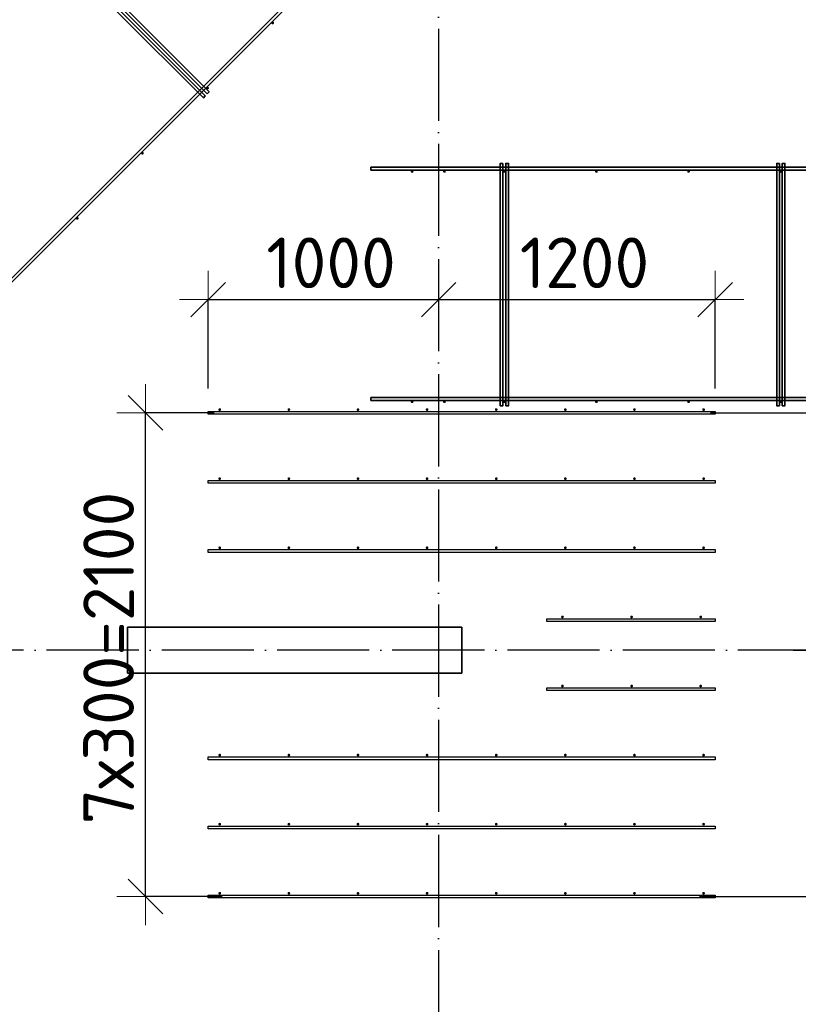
# Model space of a CAD drawing. Header units: millimetres. Extents: x -3483 to 105345, y -283423 to 72284.
# Tile 112 of 165: x 96632 to 100011, y 6862 to 11137. Entities that reach past the tile are written whole.
import ezdxf

# ---------------------------------------------------------------- set-up
doc = ezdxf.new("R2010")
doc.units = ezdxf.units.MM
doc.header["$PDMODE"] = 65
doc.linetypes.add('______11', pattern=[500, 400, -50, 0, -50])
doc.linetypes.add('______5', pattern=[1100, 800, -100, 100, -100])
for name, color, linetype, lineweight in [('Арм.стержн. Доп. арматура', 180, 'Continuous', 35), ('Колонна (2)', 7, 'Continuous', 35), ('Размерная линия_ общее', 7, 'Continuous', 13), ('Стена_ общее', 7, 'Continuous', 35)]:
    doc.layers.add(name, color=color, linetype=linetype, lineweight=lineweight)
doc.layers.add('Арм.стержн. Фиксатор', color=7, linetype='Continuous', lineweight=35, true_color=0x501e0f)
doc.layers.add('Осевая линия_ общее', color=7, linetype='______5', lineweight=13, true_color=0xa0a0a0)
doc.styles.add('ISOCPEUR', font='ISOCPEUR')
doc.dimstyles.new('DIMSTYLE_4', dxfattribs={"dimtxt": 220, "dimasz": 250, "dimexe": 0, "dimexo": 0, "dimgap": 110, "dimtad": 2, "dimdec": 0, "dimrnd": 5, "dimzin": 12, "dimdsep": 46, "dimtxsty": 'ISOCPEUR', "dimblk1": 'ALL_ML_STRICH', "dimblk2": 'ALL_ML_STRICH', "dimsah": 1, "dimcen": 0, "dimclrd": 7, "dimclre": 256, "dimclrt": 7, "dimadec": 0, "dimazin": 0, "dimtfac": 1, "dimtdec": 0, "dimtix": 1, "dimtmove": 2, "dimatfit": 3, "dimfxl": 0, "dimtzin": 0, "dimlwd": 0, "dimlwe": -3, "dimarcsym": 0})

# ---------------------------------------------------------------- blocks, each defined once
blk = doc.blocks.new('ALL_ML_STRICH')
at = {"color": 0, "linetype": 'ByBlock', "lineweight": -2}
for p, q in [((0, -0.5), (0, 0.5)), ((-0.3, -0.3), (0.3, 0.3)), ((-1, 0), (0.5, 0))]:
    blk.add_line(p, q, dxfattribs=at)
blk = doc.blocks.new('*D659')
at = {"layer": 'DEFPOINTS', "color": 7, "linetype": 'Continuous', "lineweight": 13, "transparency": 33554687}
for p in [(97450, 9921.4), (98450, 9878.6), (97450, 9436)]:
    blk.add_point(p, dxfattribs=at)
at = {"layer": 'Размерная линия_ общее', "color": 253, "linetype": 'Continuous', "lineweight": -2, "true_color": 0xa0a0a0, "transparency": 33554687}
for p, q in [((97450, 9536), (97450, 9921.4)), ((98450, 9921.4), (98450, 9921.4))]:
    blk.add_line(p, q, dxfattribs=at)
at = {"layer": 'Размерная линия_ общее', "color": 7, "linetype": 'Continuous', "lineweight": -2, "transparency": 33554687}
blk.add_line((97450, 9921.4), (98450, 9921.4), dxfattribs=at)
at = {"layer": 'Размерная линия_ общее', "color": 7, "linetype": 'Continuous', "lineweight": 13, "transparency": 33554687, "xscale": 250, "yscale": 250, "zscale": 250, "rotation": 180}
blk.add_blockref('ALL_ML_STRICH', (97450, 9921.4), dxfattribs=at)
at = {"layer": 'Размерная линия_ общее', "color": 7, "linetype": 'Continuous', "lineweight": 13, "transparency": 33554687, "xscale": 250, "yscale": 250, "zscale": 250}
blk.add_blockref('ALL_ML_STRICH', (98450, 9921.4), dxfattribs=at)
at = {"layer": 'Размерная линия_ общее', "color": 7, "linetype": 'Continuous', "lineweight": 13, "transparency": 33554687, "insert": (97983, 10081.4), "char_height": 220, "width": 880, "attachment_point": 5, "style": 'ISOCPEUR'}
blk.add_mtext('\\A1;{1000}', dxfattribs=at)
blk = doc.blocks.new('*D660')
at = {"layer": 'DEFPOINTS', "color": 7, "linetype": 'Continuous', "lineweight": 13, "transparency": 33554687}
for p in [(98450, 9921.4), (98450, 9878.6), (99650, 9436)]:
    blk.add_point(p, dxfattribs=at)
at = {"layer": 'Размерная линия_ общее', "color": 253, "linetype": 'Continuous', "lineweight": -2, "true_color": 0xa0a0a0, "transparency": 33554687}
for p, q in [((98450, 9921.4), (98450, 9921.4)), ((99650, 9536), (99650, 9921.4))]:
    blk.add_line(p, q, dxfattribs=at)
at = {"layer": 'Размерная линия_ общее', "color": 7, "linetype": 'Continuous', "lineweight": -2, "transparency": 33554687}
blk.add_line((98450, 9921.4), (99650, 9921.4), dxfattribs=at)
at = {"layer": 'Размерная линия_ общее', "color": 7, "linetype": 'Continuous', "lineweight": 13, "transparency": 33554687, "xscale": 250, "yscale": 250, "zscale": 250, "rotation": 180}
blk.add_blockref('ALL_ML_STRICH', (98450, 9921.4), dxfattribs=at)
at = {"layer": 'Размерная линия_ общее', "color": 7, "linetype": 'Continuous', "lineweight": 13, "transparency": 33554687, "xscale": 250, "yscale": 250, "zscale": 250}
blk.add_blockref('ALL_ML_STRICH', (99650, 9921.4), dxfattribs=at)
at = {"layer": 'Размерная линия_ общее', "color": 7, "linetype": 'Continuous', "lineweight": 13, "transparency": 33554687, "insert": (99083, 10081.4), "char_height": 220, "width": 880, "attachment_point": 5, "style": 'ISOCPEUR'}
blk.add_mtext('\\A1;{1200}', dxfattribs=at)
blk = doc.blocks.new('*D661')
at = {"layer": 'DEFPOINTS', "color": 7, "linetype": 'Continuous', "lineweight": 13, "transparency": 33554687}
for p in [(100089, 8400), (99482.5, 7330), (100351, 7330)]:
    blk.add_point(p, dxfattribs=at)
at = {"layer": 'Размерная линия_ общее', "color": 253, "linetype": 'Continuous', "lineweight": -2, "true_color": 0xa0a0a0, "transparency": 33554687}
for p, q in [((99989, 8400), (100351, 8400)), ((99582.5, 7330), (100351, 7330))]:
    blk.add_line(p, q, dxfattribs=at)
at = {"layer": 'Размерная линия_ общее', "color": 7, "linetype": 'Continuous', "lineweight": -2, "transparency": 33554687}
blk.add_line((100351, 7330), (100351, 8400), dxfattribs=at)
at = {"layer": 'Размерная линия_ общее', "color": 7, "linetype": 'Continuous', "lineweight": 13, "transparency": 33554687, "xscale": 250, "yscale": 250, "zscale": 250}
for p, rotation in [((100351, 8400), 90), ((100351, 7330), 270)]:
    blk.add_blockref('ALL_ML_STRICH', p, dxfattribs=dict(at, rotation=rotation))
at = {"layer": 'Размерная линия_ общее', "color": 7, "linetype": 'Continuous', "lineweight": 13, "transparency": 33554687, "insert": (100191, 7898), "char_height": 220, "width": 880, "attachment_point": 5, "rotation": 90, "style": 'ISOCPEUR'}
blk.add_mtext('\\A1;{1070}', dxfattribs=at)
blk = doc.blocks.new('*D662')
at = {"layer": 'DEFPOINTS', "color": 7, "linetype": 'Continuous', "lineweight": 13, "transparency": 33554687}
for p in [(99530.1, 9430), (100089, 8400), (100351, 8400)]:
    blk.add_point(p, dxfattribs=at)
at = {"layer": 'Размерная линия_ общее', "color": 253, "linetype": 'Continuous', "lineweight": -2, "true_color": 0xa0a0a0, "transparency": 33554687}
for p, q in [((99630.1, 9430), (100351, 9430)), ((99989, 8400), (100351, 8400))]:
    blk.add_line(p, q, dxfattribs=at)
at = {"layer": 'Размерная линия_ общее', "color": 7, "linetype": 'Continuous', "lineweight": -2, "transparency": 33554687}
blk.add_line((100351, 8400), (100351, 9430), dxfattribs=at)
at = {"layer": 'Размерная линия_ общее', "color": 7, "linetype": 'Continuous', "lineweight": 13, "transparency": 33554687, "xscale": 250, "yscale": 250, "zscale": 250}
for p, rotation in [((100351, 9430), 90), ((100351, 8400), 270)]:
    blk.add_blockref('ALL_ML_STRICH', p, dxfattribs=dict(at, rotation=rotation))
at = {"layer": 'Размерная линия_ общее', "color": 7, "linetype": 'Continuous', "lineweight": 13, "transparency": 33554687, "insert": (100191, 8948), "char_height": 220, "width": 880, "attachment_point": 5, "rotation": 90, "style": 'ISOCPEUR'}
blk.add_mtext('\\A1;{1030}', dxfattribs=at)
blk = doc.blocks.new('*D663')
at = {"layer": 'DEFPOINTS', "color": 7, "linetype": 'Continuous', "lineweight": 13, "transparency": 33554687}
for p in [(97576.4, 9430), (97177.8, 7330), (97611, 7330)]:
    blk.add_point(p, dxfattribs=at)
at = {"layer": 'Размерная линия_ общее', "color": 253, "linetype": 'Continuous', "lineweight": -2, "true_color": 0xa0a0a0, "transparency": 33554687}
for p, q in [((97476.4, 9430), (97177.8, 9430)), ((97511, 7330), (97177.8, 7330))]:
    blk.add_line(p, q, dxfattribs=at)
at = {"layer": 'Размерная линия_ общее', "color": 7, "linetype": 'Continuous', "lineweight": -2, "transparency": 33554687}
blk.add_line((97177.8, 7330), (97177.8, 9430), dxfattribs=at)
at = {"layer": 'Размерная линия_ общее', "color": 7, "linetype": 'Continuous', "lineweight": 13, "transparency": 33554687, "xscale": 250, "yscale": 250, "zscale": 250}
for p, rotation in [((97177.8, 9430), 90), ((97177.8, 7330), 270)]:
    blk.add_blockref('ALL_ML_STRICH', p, dxfattribs=dict(at, rotation=rotation))
at = {"layer": 'Размерная линия_ общее', "color": 7, "linetype": 'Continuous', "lineweight": 13, "transparency": 33554687, "insert": (96907.8, 7643), "char_height": 220, "width": 11, "attachment_point": 1, "rotation": 90, "line_spacing_factor": 0.60241, "style": 'ISOCPEUR'}
blk.add_mtext('7х300=2100', dxfattribs=at)
blk = doc.blocks.new('СЛОЖНЫЙ_ОБЪЕКТ_13')
at = {"layer": 'Колонна (2)', "color": 9, "lineweight": -3, "true_color": 0xc7c7c7, "transparency": 33554687}
for p, q in [((97100, 8500), (97100, 8300)), ((98550, 8500), (97100, 8500)), ((98550, 8300), (98550, 8500)), ((97100, 8300), (98550, 8300))]:
    blk.add_line(p, q, dxfattribs=at)

msp = doc.modelspace()

# ---------------------------------------------------------------- hatches: boundary and pattern name
at = {"layer": 'Арм.стержн. Доп. арматура', "linetype": 'Continuous', "lineweight": 35, "transparency": 33554687}
for points in [[(97506, 9444), (97505.5, 9446.3), (97504.2, 9448.2), (97502.3, 9449.5), (97500, 9450), (97497.7, 9449.5), (97495.8, 9448.2), (97494.5, 9446.3), (97494, 9444), (97494.5, 9441.7), (97495.8, 9439.8), (97497.7, 9438.5), (97500, 9438), (97502.3, 9438.5), (97504.2, 9439.8), (97505.5, 9441.7)], [(97806, 9444), (97805.5, 9446.3), (97804.2, 9448.2), (97802.3, 9449.5), (97800, 9450), (97797.7, 9449.5), (97795.8, 9448.2), (97794.5, 9446.3), (97794, 9444), (97794.5, 9441.7), (97795.8, 9439.8), (97797.7, 9438.5), (97800, 9438), (97802.3, 9438.5), (97804.2, 9439.8), (97805.5, 9441.7)], [(98106, 9444), (98105.5, 9446.3), (98104.2, 9448.2), (98102.3, 9449.5), (98100, 9450), (98097.7, 9449.5), (98095.8, 9448.2), (98094.5, 9446.3), (98094, 9444), (98094.5, 9441.7), (98095.8, 9439.8), (98097.7, 9438.5), (98100, 9438), (98102.3, 9438.5), (98104.2, 9439.8), (98105.5, 9441.7)], [(98406, 9444), (98405.5, 9446.3), (98404.2, 9448.2), (98402.3, 9449.5), (98400, 9450), (98397.7, 9449.5), (98395.8, 9448.2), (98394.5, 9446.3), (98394, 9444), (98394.5, 9441.7), (98395.8, 9439.8), (98397.7, 9438.5), (98400, 9438), (98402.3, 9438.5), (98404.2, 9439.8), (98405.5, 9441.7)], [(98706, 9444), (98705.5, 9446.3), (98704.2, 9448.2), (98702.3, 9449.5), (98700, 9450), (98697.7, 9449.5), (98695.8, 9448.2), (98694.5, 9446.3), (98694, 9444), (98694.5, 9441.7), (98695.8, 9439.8), (98697.7, 9438.5), (98700, 9438), (98702.3, 9438.5), (98704.2, 9439.8), (98705.5, 9441.7)], [(99006, 9444), (99005.5, 9446.3), (99004.2, 9448.2), (99002.3, 9449.5), (99000, 9450), (98997.7, 9449.5), (98995.8, 9448.2), (98994.5, 9446.3), (98994, 9444), (98994.5, 9441.7), (98995.8, 9439.8), (98997.7, 9438.5), (99000, 9438), (99002.3, 9438.5), (99004.2, 9439.8), (99005.5, 9441.7)], [(99306, 9444), (99305.5, 9446.3), (99304.2, 9448.2), (99302.3, 9449.5), (99300, 9450), (99297.7, 9449.5), (99295.8, 9448.2), (99294.5, 9446.3), (99294, 9444), (99294.5, 9441.7), (99295.8, 9439.8), (99297.7, 9438.5), (99300, 9438), (99302.3, 9438.5), (99304.2, 9439.8), (99305.5, 9441.7)], [(99606, 9444), (99605.5, 9446.3), (99604.2, 9448.2), (99602.3, 9449.5), (99600, 9450), (99597.7, 9449.5), (99595.8, 9448.2), (99594.5, 9446.3), (99594, 9444), (99594.5, 9441.7), (99595.8, 9439.8), (99597.7, 9438.5), (99600, 9438), (99602.3, 9438.5), (99604.2, 9439.8), (99605.5, 9441.7)], [(97506, 9144), (97505.5, 9146.3), (97504.2, 9148.2), (97502.3, 9149.5), (97500, 9150), (97497.7, 9149.5), (97495.8, 9148.2), (97494.5, 9146.3), (97494, 9144), (97494.5, 9141.7), (97495.8, 9139.8), (97497.7, 9138.5), (97500, 9138), (97502.3, 9138.5), (97504.2, 9139.8), (97505.5, 9141.7)], [(97806, 9144), (97805.5, 9146.3), (97804.2, 9148.2), (97802.3, 9149.5), (97800, 9150), (97797.7, 9149.5), (97795.8, 9148.2), (97794.5, 9146.3), (97794, 9144), (97794.5, 9141.7), (97795.8, 9139.8), (97797.7, 9138.5), (97800, 9138), (97802.3, 9138.5), (97804.2, 9139.8), (97805.5, 9141.7)], [(98106, 9144), (98105.5, 9146.3), (98104.2, 9148.2), (98102.3, 9149.5), (98100, 9150), (98097.7, 9149.5), (98095.8, 9148.2), (98094.5, 9146.3), (98094, 9144), (98094.5, 9141.7), (98095.8, 9139.8), (98097.7, 9138.5), (98100, 9138), (98102.3, 9138.5), (98104.2, 9139.8), (98105.5, 9141.7)], [(98406, 9144), (98405.5, 9146.3), (98404.2, 9148.2), (98402.3, 9149.5), (98400, 9150), (98397.7, 9149.5), (98395.8, 9148.2), (98394.5, 9146.3), (98394, 9144), (98394.5, 9141.7), (98395.8, 9139.8), (98397.7, 9138.5), (98400, 9138), (98402.3, 9138.5), (98404.2, 9139.8), (98405.5, 9141.7)], [(98706, 9144), (98705.5, 9146.3), (98704.2, 9148.2), (98702.3, 9149.5), (98700, 9150), (98697.7, 9149.5), (98695.8, 9148.2), (98694.5, 9146.3), (98694, 9144), (98694.5, 9141.7), (98695.8, 9139.8), (98697.7, 9138.5), (98700, 9138), (98702.3, 9138.5), (98704.2, 9139.8), (98705.5, 9141.7)], [(99006, 9144), (99005.5, 9146.3), (99004.2, 9148.2), (99002.3, 9149.5), (99000, 9150), (98997.7, 9149.5), (98995.8, 9148.2), (98994.5, 9146.3), (98994, 9144), (98994.5, 9141.7), (98995.8, 9139.8), (98997.7, 9138.5), (99000, 9138), (99002.3, 9138.5), (99004.2, 9139.8), (99005.5, 9141.7)], [(99306, 9144), (99305.5, 9146.3), (99304.2, 9148.2), (99302.3, 9149.5), (99300, 9150), (99297.7, 9149.5), (99295.8, 9148.2), (99294.5, 9146.3), (99294, 9144), (99294.5, 9141.7), (99295.8, 9139.8), (99297.7, 9138.5), (99300, 9138), (99302.3, 9138.5), (99304.2, 9139.8), (99305.5, 9141.7)], [(99606, 9144), (99605.5, 9146.3), (99604.2, 9148.2), (99602.3, 9149.5), (99600, 9150), (99597.7, 9149.5), (99595.8, 9148.2), (99594.5, 9146.3), (99594, 9144), (99594.5, 9141.7), (99595.8, 9139.8), (99597.7, 9138.5), (99600, 9138), (99602.3, 9138.5), (99604.2, 9139.8), (99605.5, 9141.7)], [(97506, 8844), (97505.5, 8846.3), (97504.2, 8848.2), (97502.3, 8849.5), (97500, 8850), (97497.7, 8849.5), (97495.8, 8848.2), (97494.5, 8846.3), (97494, 8844), (97494.5, 8841.7), (97495.8, 8839.8), (97497.7, 8838.5), (97500, 8838), (97502.3, 8838.5), (97504.2, 8839.8), (97505.5, 8841.7)], [(97806, 8844), (97805.5, 8846.3), (97804.2, 8848.2), (97802.3, 8849.5), (97800, 8850), (97797.7, 8849.5), (97795.8, 8848.2), (97794.5, 8846.3), (97794, 8844), (97794.5, 8841.7), (97795.8, 8839.8), (97797.7, 8838.5), (97800, 8838), (97802.3, 8838.5), (97804.2, 8839.8), (97805.5, 8841.7)], [(98106, 8844), (98105.5, 8846.3), (98104.2, 8848.2), (98102.3, 8849.5), (98100, 8850), (98097.7, 8849.5), (98095.8, 8848.2), (98094.5, 8846.3), (98094, 8844), (98094.5, 8841.7), (98095.8, 8839.8), (98097.7, 8838.5), (98100, 8838), (98102.3, 8838.5), (98104.2, 8839.8), (98105.5, 8841.7)], [(98406, 8844), (98405.5, 8846.3), (98404.2, 8848.2), (98402.3, 8849.5), (98400, 8850), (98397.7, 8849.5), (98395.8, 8848.2), (98394.5, 8846.3), (98394, 8844), (98394.5, 8841.7), (98395.8, 8839.8), (98397.7, 8838.5), (98400, 8838), (98402.3, 8838.5), (98404.2, 8839.8), (98405.5, 8841.7)], [(98706, 8844), (98705.5, 8846.3), (98704.2, 8848.2), (98702.3, 8849.5), (98700, 8850), (98697.7, 8849.5), (98695.8, 8848.2), (98694.5, 8846.3), (98694, 8844), (98694.5, 8841.7), (98695.8, 8839.8), (98697.7, 8838.5), (98700, 8838), (98702.3, 8838.5), (98704.2, 8839.8), (98705.5, 8841.7)], [(99006, 8844), (99005.5, 8846.3), (99004.2, 8848.2), (99002.3, 8849.5), (99000, 8850), (98997.7, 8849.5), (98995.8, 8848.2), (98994.5, 8846.3), (98994, 8844), (98994.5, 8841.7), (98995.8, 8839.8), (98997.7, 8838.5), (99000, 8838), (99002.3, 8838.5), (99004.2, 8839.8), (99005.5, 8841.7)], [(99306, 8844), (99305.5, 8846.3), (99304.2, 8848.2), (99302.3, 8849.5), (99300, 8850), (99297.7, 8849.5), (99295.8, 8848.2), (99294.5, 8846.3), (99294, 8844), (99294.5, 8841.7), (99295.8, 8839.8), (99297.7, 8838.5), (99300, 8838), (99302.3, 8838.5), (99304.2, 8839.8), (99305.5, 8841.7)], [(99606, 8844), (99605.5, 8846.3), (99604.2, 8848.2), (99602.3, 8849.5), (99600, 8850), (99597.7, 8849.5), (99595.8, 8848.2), (99594.5, 8846.3), (99594, 8844), (99594.5, 8841.7), (99595.8, 8839.8), (99597.7, 8838.5), (99600, 8838), (99602.3, 8838.5), (99604.2, 8839.8), (99605.5, 8841.7)], [(98993.5, 8544), (98993, 8546.3), (98991.7, 8548.2), (98989.8, 8549.5), (98987.5, 8550), (98985.2, 8549.5), (98983.3, 8548.2), (98982, 8546.3), (98981.5, 8544), (98982, 8541.7), (98983.3, 8539.8), (98985.2, 8538.5), (98987.5, 8538), (98989.8, 8538.5), (98991.7, 8539.8), (98993, 8541.7)], [(99293.5, 8544), (99293, 8546.3), (99291.7, 8548.2), (99289.8, 8549.5), (99287.5, 8550), (99285.2, 8549.5), (99283.3, 8548.2), (99282, 8546.3), (99281.5, 8544), (99282, 8541.7), (99283.3, 8539.8), (99285.2, 8538.5), (99287.5, 8538), (99289.8, 8538.5), (99291.7, 8539.8), (99293, 8541.7)], [(99593.5, 8544), (99593, 8546.3), (99591.7, 8548.2), (99589.8, 8549.5), (99587.5, 8550), (99585.2, 8549.5), (99583.3, 8548.2), (99582, 8546.3), (99581.5, 8544), (99582, 8541.7), (99583.3, 8539.8), (99585.2, 8538.5), (99587.5, 8538), (99589.8, 8538.5), (99591.7, 8539.8), (99593, 8541.7)], [(98993.5, 8244), (98993, 8246.3), (98991.7, 8248.2), (98989.8, 8249.5), (98987.5, 8250), (98985.2, 8249.5), (98983.3, 8248.2), (98982, 8246.3), (98981.5, 8244), (98982, 8241.7), (98983.3, 8239.8), (98985.2, 8238.5), (98987.5, 8238), (98989.8, 8238.5), (98991.7, 8239.8), (98993, 8241.7)], [(99293.5, 8244), (99293, 8246.3), (99291.7, 8248.2), (99289.8, 8249.5), (99287.5, 8250), (99285.2, 8249.5), (99283.3, 8248.2), (99282, 8246.3), (99281.5, 8244), (99282, 8241.7), (99283.3, 8239.8), (99285.2, 8238.5), (99287.5, 8238), (99289.8, 8238.5), (99291.7, 8239.8), (99293, 8241.7)], [(99593.5, 8244), (99593, 8246.3), (99591.7, 8248.2), (99589.8, 8249.5), (99587.5, 8250), (99585.2, 8249.5), (99583.3, 8248.2), (99582, 8246.3), (99581.5, 8244), (99582, 8241.7), (99583.3, 8239.8), (99585.2, 8238.5), (99587.5, 8238), (99589.8, 8238.5), (99591.7, 8239.8), (99593, 8241.7)], [(97506, 7944), (97505.5, 7946.3), (97504.2, 7948.2), (97502.3, 7949.5), (97500, 7950), (97497.7, 7949.5), (97495.8, 7948.2), (97494.5, 7946.3), (97494, 7944), (97494.5, 7941.7), (97495.8, 7939.8), (97497.7, 7938.5), (97500, 7938), (97502.3, 7938.5), (97504.2, 7939.8), (97505.5, 7941.7)], [(97806, 7944), (97805.5, 7946.3), (97804.2, 7948.2), (97802.3, 7949.5), (97800, 7950), (97797.7, 7949.5), (97795.8, 7948.2), (97794.5, 7946.3), (97794, 7944), (97794.5, 7941.7), (97795.8, 7939.8), (97797.7, 7938.5), (97800, 7938), (97802.3, 7938.5), (97804.2, 7939.8), (97805.5, 7941.7)], [(98106, 7944), (98105.5, 7946.3), (98104.2, 7948.2), (98102.3, 7949.5), (98100, 7950), (98097.7, 7949.5), (98095.8, 7948.2), (98094.5, 7946.3), (98094, 7944), (98094.5, 7941.7), (98095.8, 7939.8), (98097.7, 7938.5), (98100, 7938), (98102.3, 7938.5), (98104.2, 7939.8), (98105.5, 7941.7)], [(98406, 7944), (98405.5, 7946.3), (98404.2, 7948.2), (98402.3, 7949.5), (98400, 7950), (98397.7, 7949.5), (98395.8, 7948.2), (98394.5, 7946.3), (98394, 7944), (98394.5, 7941.7), (98395.8, 7939.8), (98397.7, 7938.5), (98400, 7938), (98402.3, 7938.5), (98404.2, 7939.8), (98405.5, 7941.7)], [(98706, 7944), (98705.5, 7946.3), (98704.2, 7948.2), (98702.3, 7949.5), (98700, 7950), (98697.7, 7949.5), (98695.8, 7948.2), (98694.5, 7946.3), (98694, 7944), (98694.5, 7941.7), (98695.8, 7939.8), (98697.7, 7938.5), (98700, 7938), (98702.3, 7938.5), (98704.2, 7939.8), (98705.5, 7941.7)], [(99006, 7944), (99005.5, 7946.3), (99004.2, 7948.2), (99002.3, 7949.5), (99000, 7950), (98997.7, 7949.5), (98995.8, 7948.2), (98994.5, 7946.3), (98994, 7944), (98994.5, 7941.7), (98995.8, 7939.8), (98997.7, 7938.5), (99000, 7938), (99002.3, 7938.5), (99004.2, 7939.8), (99005.5, 7941.7)], [(99306, 7944), (99305.5, 7946.3), (99304.2, 7948.2), (99302.3, 7949.5), (99300, 7950), (99297.7, 7949.5), (99295.8, 7948.2), (99294.5, 7946.3), (99294, 7944), (99294.5, 7941.7), (99295.8, 7939.8), (99297.7, 7938.5), (99300, 7938), (99302.3, 7938.5), (99304.2, 7939.8), (99305.5, 7941.7)], [(99606, 7944), (99605.5, 7946.3), (99604.2, 7948.2), (99602.3, 7949.5), (99600, 7950), (99597.7, 7949.5), (99595.8, 7948.2), (99594.5, 7946.3), (99594, 7944), (99594.5, 7941.7), (99595.8, 7939.8), (99597.7, 7938.5), (99600, 7938), (99602.3, 7938.5), (99604.2, 7939.8), (99605.5, 7941.7)], [(97506, 7644), (97505.5, 7646.3), (97504.2, 7648.2), (97502.3, 7649.5), (97500, 7650), (97497.7, 7649.5), (97495.8, 7648.2), (97494.5, 7646.3), (97494, 7644), (97494.5, 7641.7), (97495.8, 7639.8), (97497.7, 7638.5), (97500, 7638), (97502.3, 7638.5), (97504.2, 7639.8), (97505.5, 7641.7)], [(97806, 7644), (97805.5, 7646.3), (97804.2, 7648.2), (97802.3, 7649.5), (97800, 7650), (97797.7, 7649.5), (97795.8, 7648.2), (97794.5, 7646.3), (97794, 7644), (97794.5, 7641.7), (97795.8, 7639.8), (97797.7, 7638.5), (97800, 7638), (97802.3, 7638.5), (97804.2, 7639.8), (97805.5, 7641.7)], [(98106, 7644), (98105.5, 7646.3), (98104.2, 7648.2), (98102.3, 7649.5), (98100, 7650), (98097.7, 7649.5), (98095.8, 7648.2), (98094.5, 7646.3), (98094, 7644), (98094.5, 7641.7), (98095.8, 7639.8), (98097.7, 7638.5), (98100, 7638), (98102.3, 7638.5), (98104.2, 7639.8), (98105.5, 7641.7)], [(98406, 7644), (98405.5, 7646.3), (98404.2, 7648.2), (98402.3, 7649.5), (98400, 7650), (98397.7, 7649.5), (98395.8, 7648.2), (98394.5, 7646.3), (98394, 7644), (98394.5, 7641.7), (98395.8, 7639.8), (98397.7, 7638.5), (98400, 7638), (98402.3, 7638.5), (98404.2, 7639.8), (98405.5, 7641.7)], [(98706, 7644), (98705.5, 7646.3), (98704.2, 7648.2), (98702.3, 7649.5), (98700, 7650), (98697.7, 7649.5), (98695.8, 7648.2), (98694.5, 7646.3), (98694, 7644), (98694.5, 7641.7), (98695.8, 7639.8), (98697.7, 7638.5), (98700, 7638), (98702.3, 7638.5), (98704.2, 7639.8), (98705.5, 7641.7)], [(99006, 7644), (99005.5, 7646.3), (99004.2, 7648.2), (99002.3, 7649.5), (99000, 7650), (98997.7, 7649.5), (98995.8, 7648.2), (98994.5, 7646.3), (98994, 7644), (98994.5, 7641.7), (98995.8, 7639.8), (98997.7, 7638.5), (99000, 7638), (99002.3, 7638.5), (99004.2, 7639.8), (99005.5, 7641.7)], [(99306, 7644), (99305.5, 7646.3), (99304.2, 7648.2), (99302.3, 7649.5), (99300, 7650), (99297.7, 7649.5), (99295.8, 7648.2), (99294.5, 7646.3), (99294, 7644), (99294.5, 7641.7), (99295.8, 7639.8), (99297.7, 7638.5), (99300, 7638), (99302.3, 7638.5), (99304.2, 7639.8), (99305.5, 7641.7)], [(99606, 7644), (99605.5, 7646.3), (99604.2, 7648.2), (99602.3, 7649.5), (99600, 7650), (99597.7, 7649.5), (99595.8, 7648.2), (99594.5, 7646.3), (99594, 7644), (99594.5, 7641.7), (99595.8, 7639.8), (99597.7, 7638.5), (99600, 7638), (99602.3, 7638.5), (99604.2, 7639.8), (99605.5, 7641.7)], [(97506, 7344), (97505.5, 7346.3), (97504.2, 7348.2), (97502.3, 7349.5), (97500, 7350), (97497.7, 7349.5), (97495.8, 7348.2), (97494.5, 7346.3), (97494, 7344), (97494.5, 7341.7), (97495.8, 7339.8), (97497.7, 7338.5), (97500, 7338), (97502.3, 7338.5), (97504.2, 7339.8), (97505.5, 7341.7)], [(97806, 7344), (97805.5, 7346.3), (97804.2, 7348.2), (97802.3, 7349.5), (97800, 7350), (97797.7, 7349.5), (97795.8, 7348.2), (97794.5, 7346.3), (97794, 7344), (97794.5, 7341.7), (97795.8, 7339.8), (97797.7, 7338.5), (97800, 7338), (97802.3, 7338.5), (97804.2, 7339.8), (97805.5, 7341.7)], [(98106, 7344), (98105.5, 7346.3), (98104.2, 7348.2), (98102.3, 7349.5), (98100, 7350), (98097.7, 7349.5), (98095.8, 7348.2), (98094.5, 7346.3), (98094, 7344), (98094.5, 7341.7), (98095.8, 7339.8), (98097.7, 7338.5), (98100, 7338), (98102.3, 7338.5), (98104.2, 7339.8), (98105.5, 7341.7)], [(98406, 7344), (98405.5, 7346.3), (98404.2, 7348.2), (98402.3, 7349.5), (98400, 7350), (98397.7, 7349.5), (98395.8, 7348.2), (98394.5, 7346.3), (98394, 7344), (98394.5, 7341.7), (98395.8, 7339.8), (98397.7, 7338.5), (98400, 7338), (98402.3, 7338.5), (98404.2, 7339.8), (98405.5, 7341.7)], [(98706, 7344), (98705.5, 7346.3), (98704.2, 7348.2), (98702.3, 7349.5), (98700, 7350), (98697.7, 7349.5), (98695.8, 7348.2), (98694.5, 7346.3), (98694, 7344), (98694.5, 7341.7), (98695.8, 7339.8), (98697.7, 7338.5), (98700, 7338), (98702.3, 7338.5), (98704.2, 7339.8), (98705.5, 7341.7)], [(99006, 7344), (99005.5, 7346.3), (99004.2, 7348.2), (99002.3, 7349.5), (99000, 7350), (98997.7, 7349.5), (98995.8, 7348.2), (98994.5, 7346.3), (98994, 7344), (98994.5, 7341.7), (98995.8, 7339.8), (98997.7, 7338.5), (99000, 7338), (99002.3, 7338.5), (99004.2, 7339.8), (99005.5, 7341.7)], [(99306, 7344), (99305.5, 7346.3), (99304.2, 7348.2), (99302.3, 7349.5), (99300, 7350), (99297.7, 7349.5), (99295.8, 7348.2), (99294.5, 7346.3), (99294, 7344), (99294.5, 7341.7), (99295.8, 7339.8), (99297.7, 7338.5), (99300, 7338), (99302.3, 7338.5), (99304.2, 7339.8), (99305.5, 7341.7)], [(99606, 7344), (99605.5, 7346.3), (99604.2, 7348.2), (99602.3, 7349.5), (99600, 7350), (99597.7, 7349.5), (99595.8, 7348.2), (99594.5, 7346.3), (99594, 7344), (99594.5, 7341.7), (99595.8, 7339.8), (99597.7, 7338.5), (99600, 7338), (99602.3, 7338.5), (99604.2, 7339.8), (99605.5, 7341.7)]]:
    msp.add_hatch(color=34, dxfattribs=at).paths.add_polyline_path(points)
at = {"layer": 'Арм.стержн. Фиксатор', "linetype": 'Continuous', "lineweight": 35, "transparency": 33554687}
for points in [[(97736, 11122.9), (97735.5, 11125.2), (97734.2, 11127.2), (97732.3, 11128.5), (97730, 11128.9), (97727.7, 11128.5), (97725.8, 11127.2), (97724.4, 11125.2), (97724, 11122.9), (97724.4, 11120.6), (97725.8, 11118.7), (97727.7, 11117.4), (97730, 11116.9), (97732.3, 11117.4), (97734.2, 11118.7), (97735.5, 11120.6)], [(97453.2, 10840.1), (97452.7, 10842.4), (97451.4, 10844.3), (97449.4, 10845.6), (97447.2, 10846.1), (97444.9, 10845.6), (97442.9, 10844.3), (97441.6, 10842.4), (97441.2, 10840.1), (97441.6, 10837.8), (97442.9, 10835.8), (97444.9, 10834.5), (97447.2, 10834.1), (97449.4, 10834.5), (97451.4, 10835.8), (97452.7, 10837.8)], [(97170.3, 10557.2), (97169.9, 10559.5), (97168.6, 10561.5), (97166.6, 10562.8), (97164.3, 10563.2), (97162, 10562.8), (97160.1, 10561.5), (97158.8, 10559.5), (97158.3, 10557.2), (97158.8, 10554.9), (97160.1, 10553), (97162, 10551.7), (97164.3, 10551.2), (97166.6, 10551.7), (97168.6, 10553), (97169.9, 10554.9)], [(98341, 10478), (98340.5, 10480.3), (98339.2, 10482.2), (98337.3, 10483.5), (98335, 10484), (98332.7, 10483.5), (98330.8, 10482.2), (98329.5, 10480.3), (98329, 10478), (98329.5, 10475.7), (98330.8, 10473.8), (98332.7, 10472.5), (98335, 10472), (98337.3, 10472.5), (98339.2, 10473.8), (98340.5, 10475.7)], [(98481, 10478), (98480.5, 10480.3), (98479.2, 10482.2), (98477.3, 10483.5), (98475, 10484), (98472.7, 10483.5), (98470.8, 10482.2), (98469.5, 10480.3), (98469, 10478), (98469.5, 10475.7), (98470.8, 10473.8), (98472.7, 10472.5), (98475, 10472), (98477.3, 10472.5), (98479.2, 10473.8), (98480.5, 10475.7)], [(98741, 10478), (98740.5, 10480.3), (98739.2, 10482.2), (98737.3, 10483.5), (98735, 10484), (98732.7, 10483.5), (98730.8, 10482.2), (98729.5, 10480.3), (98729, 10478), (98729.5, 10475.7), (98730.8, 10473.8), (98732.7, 10472.5), (98735, 10472), (98737.3, 10472.5), (98739.2, 10473.8), (98740.5, 10475.7)], [(99141, 10478), (99140.5, 10480.3), (99139.2, 10482.2), (99137.3, 10483.5), (99135, 10484), (99132.7, 10483.5), (99130.8, 10482.2), (99129.5, 10480.3), (99129, 10478), (99129.5, 10475.7), (99130.8, 10473.8), (99132.7, 10472.5), (99135, 10472), (99137.3, 10472.5), (99139.2, 10473.8), (99140.5, 10475.7)], [(99541, 10478), (99540.5, 10480.3), (99539.2, 10482.2), (99537.3, 10483.5), (99535, 10484), (99532.7, 10483.5), (99530.8, 10482.2), (99529.5, 10480.3), (99529, 10478), (99529.5, 10475.7), (99530.8, 10473.8), (99532.7, 10472.5), (99535, 10472), (99537.3, 10472.5), (99539.2, 10473.8), (99540.5, 10475.7)], [(99941, 10478), (99940.5, 10480.3), (99939.2, 10482.2), (99937.3, 10483.5), (99935, 10484), (99932.7, 10483.5), (99930.8, 10482.2), (99929.5, 10480.3), (99929, 10478), (99929.5, 10475.7), (99930.8, 10473.8), (99932.7, 10472.5), (99935, 10472), (99937.3, 10472.5), (99939.2, 10473.8), (99940.5, 10475.7)], [(96887.5, 10274.4), (96887, 10276.7), (96885.7, 10278.6), (96883.8, 10279.9), (96881.5, 10280.4), (96879.2, 10279.9), (96877.2, 10278.6), (96875.9, 10276.7), (96875.5, 10274.4), (96875.9, 10272.1), (96877.2, 10270.2), (96879.2, 10268.9), (96881.5, 10268.4), (96883.8, 10268.9), (96885.7, 10270.2), (96887, 10272.1)], [(98341, 9478), (98340.5, 9480.3), (98339.2, 9482.2), (98337.3, 9483.5), (98335, 9484), (98332.7, 9483.5), (98330.8, 9482.2), (98329.5, 9480.3), (98329, 9478), (98329.5, 9475.7), (98330.8, 9473.8), (98332.7, 9472.5), (98335, 9472), (98337.3, 9472.5), (98339.2, 9473.8), (98340.5, 9475.7)], [(98481, 9478), (98480.5, 9480.3), (98479.2, 9482.2), (98477.3, 9483.5), (98475, 9484), (98472.7, 9483.5), (98470.8, 9482.2), (98469.5, 9480.3), (98469, 9478), (98469.5, 9475.7), (98470.8, 9473.8), (98472.7, 9472.5), (98475, 9472), (98477.3, 9472.5), (98479.2, 9473.8), (98480.5, 9475.7)], [(98741, 9478), (98740.5, 9480.3), (98739.2, 9482.2), (98737.3, 9483.5), (98735, 9484), (98732.7, 9483.5), (98730.8, 9482.2), (98729.5, 9480.3), (98729, 9478), (98729.5, 9475.7), (98730.8, 9473.8), (98732.7, 9472.5), (98735, 9472), (98737.3, 9472.5), (98739.2, 9473.8), (98740.5, 9475.7)], [(99141, 9478), (99140.5, 9480.3), (99139.2, 9482.2), (99137.3, 9483.5), (99135, 9484), (99132.7, 9483.5), (99130.8, 9482.2), (99129.5, 9480.3), (99129, 9478), (99129.5, 9475.7), (99130.8, 9473.8), (99132.7, 9472.5), (99135, 9472), (99137.3, 9472.5), (99139.2, 9473.8), (99140.5, 9475.7)], [(99541, 9478), (99540.5, 9480.3), (99539.2, 9482.2), (99537.3, 9483.5), (99535, 9484), (99532.7, 9483.5), (99530.8, 9482.2), (99529.5, 9480.3), (99529, 9478), (99529.5, 9475.7), (99530.8, 9473.8), (99532.7, 9472.5), (99535, 9472), (99537.3, 9472.5), (99539.2, 9473.8), (99540.5, 9475.7)], [(99941, 9478), (99940.5, 9480.3), (99939.2, 9482.2), (99937.3, 9483.5), (99935, 9484), (99932.7, 9483.5), (99930.8, 9482.2), (99929.5, 9480.3), (99929, 9478), (99929.5, 9475.7), (99930.8, 9473.8), (99932.7, 9472.5), (99935, 9472), (99937.3, 9472.5), (99939.2, 9473.8), (99940.5, 9475.7)]]:
    msp.add_hatch(color=34, dxfattribs=at).paths.add_polyline_path(points)

# ---------------------------------------------------------------- linework, layer by layer
at = {"layer": 'Арм.стержн. Доп. арматура', "color": 34, "linetype": 'Continuous', "lineweight": 25, "transparency": 33554687}
for points in [[(97450, 9436), (99650, 9436), (99650, 9424), (97450, 9424), (97450, 9436)], [(97450, 9436), (99650, 9436), (99650, 9424), (97450, 9424), (97450, 9436)], [(97450, 9136), (99650, 9136), (99650, 9124), (97450, 9124), (97450, 9136)], [(97450, 9136), (99650, 9136), (99650, 9124), (97450, 9124), (97450, 9136)], [(97450, 8836), (99650, 8836), (99650, 8824), (97450, 8824), (97450, 8836)], [(97450, 8836), (99650, 8836), (99650, 8824), (97450, 8824), (97450, 8836)], [(98920, 8536), (99650, 8536), (99650, 8524), (98920, 8524), (98920, 8536)], [(98920, 8536), (99650, 8536), (99650, 8524), (98920, 8524), (98920, 8536)], [(98920, 8236), (99650, 8236), (99650, 8224), (98920, 8224), (98920, 8236)], [(98920, 8236), (99650, 8236), (99650, 8224), (98920, 8224), (98920, 8236)], [(97450, 7936), (99650, 7936), (99650, 7924), (97450, 7924), (97450, 7936)], [(97450, 7936), (99650, 7936), (99650, 7924), (97450, 7924), (97450, 7936)], [(97450, 7636), (99650, 7636), (99650, 7624), (97450, 7624), (97450, 7636)], [(97450, 7636), (99650, 7636), (99650, 7624), (97450, 7624), (97450, 7636)], [(97450, 7336), (99650, 7336), (99650, 7324), (97450, 7324), (97450, 7336)], [(97450, 7336), (99650, 7336), (99650, 7324), (97450, 7324), (97450, 7336)]]:
    msp.add_lwpolyline(points, dxfattribs=at)
at = {"layer": 'Арм.стержн. Фиксатор', "color": 34, "linetype": 'Continuous', "lineweight": 25, "transparency": 33554687}
msp.add_lwpolyline([(96514.8, 9933.2), (101566.8, 14985.2), (101575.3, 14976.7), (96523.2, 9924.7), (96514.8, 9933.2)], dxfattribs=at)
msp.add_lwpolyline([(96514.8, 9933.2), (101566.8, 14985.2), (101575.3, 14976.7), (96523.2, 9924.7), (96514.8, 9933.2)], dxfattribs=at)
at = {"layer": 'Арм.стержн. Фиксатор', "color": 34, "linetype": 'Continuous', "lineweight": 35, "transparency": 33554687}
for points in [[(96693.4, 11549.9), (97437.3, 10806), (97428.8, 10797.5), (96684.9, 11541.4), (96693.4, 11549.9)], [(97445.6, 10814.6), (96701.7, 11558.6), (96710.2, 11567), (97454.1, 10823.1), (97445.6, 10814.6)], [(98155.9, 10496), (105120, 10496), (105120, 10484), (98155.9, 10484), (98155.9, 10496)], [(98155.9, 10496), (105120, 10496), (105120, 10484), (98155.9, 10484), (98155.9, 10496)], [(98729.3, 10512.9), (98729.3, 9460.8), (98717.3, 9460.8), (98717.3, 10512.9), (98729.3, 10512.9)], [(98741.3, 9461.1), (98741.3, 10513.1), (98753.3, 10513.1), (98753.3, 9461.1), (98741.3, 9461.1)], [(99929.3, 10512.9), (99929.3, 9460.8), (99917.3, 9460.8), (99917.3, 10512.9), (99929.3, 10512.9)], [(99941.3, 9461.1), (99941.3, 10513.1), (99953.3, 10513.1), (99953.3, 9461.1), (99941.3, 9461.1)], [(98155.9, 9496), (105120, 9496), (105120, 9484), (98155.9, 9484), (98155.9, 9496)], [(98155.9, 9496), (105120, 9496), (105120, 9484), (98155.9, 9484), (98155.9, 9496)]]:
    msp.add_lwpolyline(points, dxfattribs=at)
at = {"layer": 'Колонна (2)', "color": 7, "lineweight": 25, "transparency": 33554687}
for p, q in [((97100, 8300), (97100, 8500)), ((97100, 8500), (98550, 8500)), ((98550, 8500), (98550, 8300)), ((98550, 8300), (97100, 8300))]:
    msp.add_line(p, q, dxfattribs=at)
at = {"layer": 'Колонна (2)', "color": 7, "linetype": 'Continuous', "lineweight": 25, "transparency": 33554687}
for p, q in [((97100, 8300), (97100, 8500)), ((97100, 8500), (98550, 8500)), ((98550, 8500), (98550, 8300)), ((98550, 8300), (97100, 8300))]:
    msp.add_line(p, q, dxfattribs=at)
at = {"layer": 'Осевая линия_ общее', "color": 253, "linetype": '______11', "lineweight": -3, "true_color": 0xa0a0a0, "transparency": 33554687}
for p, q in [((98450, 21600), (98450, -2827.9)), ((105150, 8400), (77142.2, 8400))]:
    msp.add_line(p, q, dxfattribs=at)

# ---------------------------------------------------------------- block references
at = {"layer": 'Стена_ общее', "color": 9, "linetype": 'Continuous', "lineweight": -3, "true_color": 0xc7c7c7, "transparency": 33554687}
msp.add_blockref('СЛОЖНЫЙ_ОБЪЕКТ_13', (0, 0), dxfattribs=at)

# ---------------------------------------------------------------- dimensions: what is measured, and where the dimension line sits
at = {"layer": 'Размерная линия_ общее', "color": 7, "linetype": 'Continuous', "lineweight": 13, "transparency": 33554687}
for base, p1, p2, picture, middle in [((98450, 9921.4), (97450, 9536), (98450, 9921.4), '*D659', (97983, 10081.4)), ((99650, 9921.4), (98450, 9921.4), (99650, 9536), '*D660', (99083, 10081.4))]:
    dim = msp.add_linear_dim(base=base, p1=p1, p2=p2, dimstyle='DIMSTYLE_4', override={"dimpost": '<>', "dimclrd": 7, "dimclre": 253, "dimclrt": 7, "dimlwd": 0, "dimlwe": 65533}, dxfattribs=at)
    dim.commit()
    dim.dimension.update_dxf_attribs({"geometry": picture, "text_midpoint": middle, "dimtype": 160})
dim = msp.add_linear_dim(base=(97177.8, 9430), p1=(97511, 7330), p2=(97476.4, 9430), angle=90, text='7х300=2100', dimstyle='DIMSTYLE_4', override={"dimpost": '<>', "dimclrd": 7, "dimclre": 253, "dimclrt": 7, "dimlwd": 0, "dimlwe": 65533}, dxfattribs=at)
dim.commit()
dim.dimension.update_dxf_attribs({"geometry": '*D663', "text_midpoint": (97067.8, 8380), "dimtype": 160})
for base, p1, p2, picture, middle in [((100351, 9430), (99989, 8400), (99630.1, 9430), '*D662', (100191, 8948)), ((100351, 8400), (99582.5, 7330), (99989, 8400), '*D661', (100191, 7898))]:
    dim = msp.add_linear_dim(base=base, p1=p1, p2=p2, angle=90, dimstyle='DIMSTYLE_4', override={"dimpost": '<>', "dimclrd": 7, "dimclre": 253, "dimclrt": 7, "dimlwd": 0, "dimlwe": 65533}, dxfattribs=at)
    dim.commit()
    dim.dimension.update_dxf_attribs({"geometry": picture, "text_midpoint": middle, "dimtype": 160})

doc.saveas('drawing.dxf')
